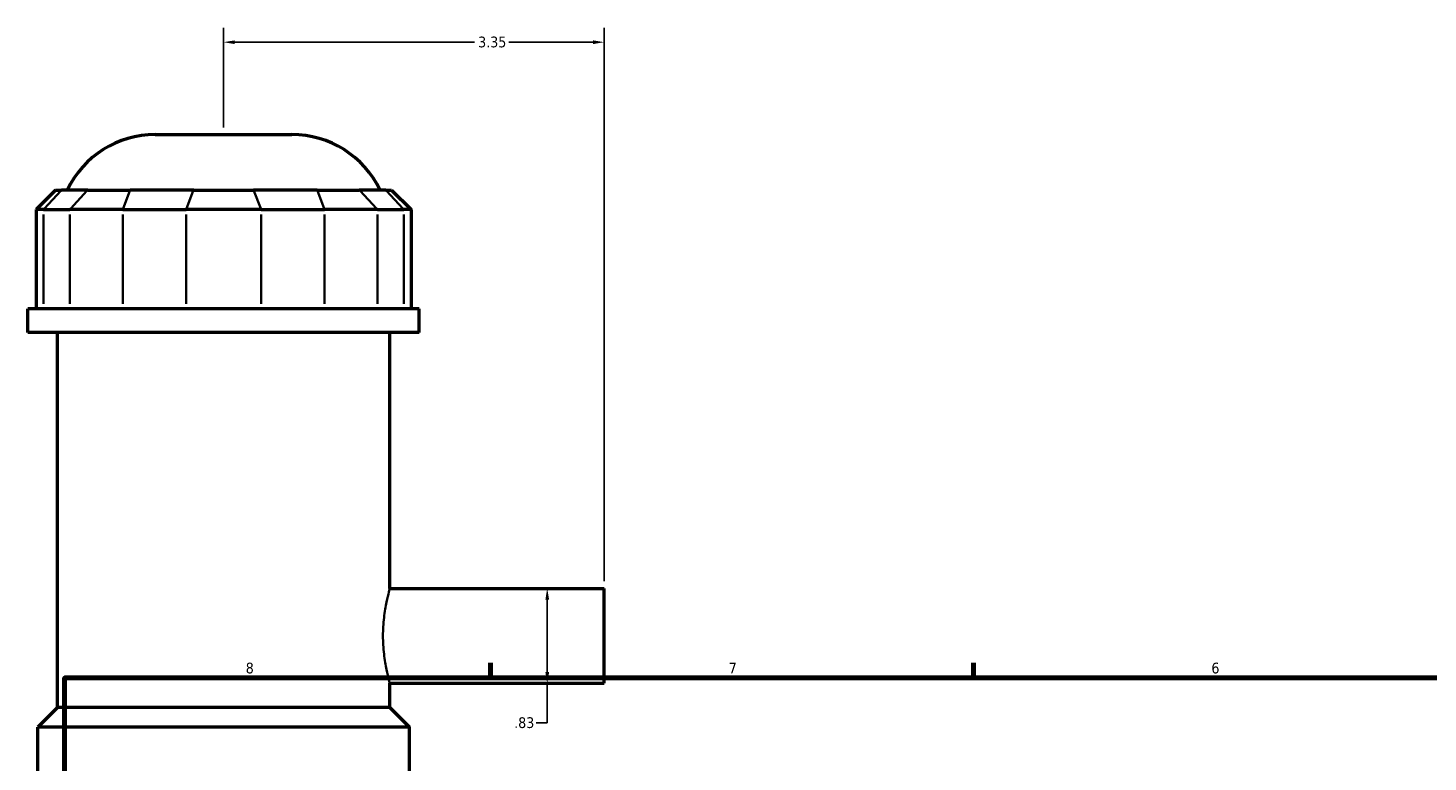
# Model space of a CAD drawing. Header units: inches. Extents: x -1.6 to 50.3, y -2 to 48.9.
# Tile 4 of 8: x 0.2 to 12.5, y 20.3 to 26.7. Entities that reach past the tile are written whole.
import ezdxf

# ---------------------------------------------------------------- set-up
doc = ezdxf.new("R2010")
doc.units = ezdxf.units.IN
doc.header["$MEASUREMENT"] = 0
for name, color, linetype, lineweight in [('Border (ANSI)', 7, 'Continuous', 70), ('Dimension (ANSI)', 7, 'Continuous', 25), ('Visible (ANSI)', 7, 'Continuous', 50), ('Visible Narrow (ANSI)', 7, 'Continuous', 35)]:
    doc.layers.add(name, color=color, linetype=linetype, lineweight=lineweight)
doc.styles.add('Note Text (ANSI)', font='tahoma.ttf')
doc.dimstyles.new('Default (ANSI)', dxfattribs={"dimtxt": 0.094488, "dimasz": 0.098425, "dimexe": 0.125, "dimexo": 0.0625, "dimgap": 0.031496, "dimtad": 0, "dimtih": 1, "dimtoh": 1, "dimrnd": 1e-08, "dimzin": 4, "dimdsep": 46, "dimtxsty": 'Note Text (ANSI)', "dimcen": 0.09, "dimdle": 0.393701, "dimclrd": 256, "dimclre": 256, "dimclrt": 5, "dimadec": 0, "dimazin": 1, "dimtfac": 1, "dimtofl": 0, "dimtmove": 0, "dimatfit": 3, "dimfxl": 1, "dimtolj": 1, "dimtzin": 4, "dimlwd": -1, "dimlwe": -1, "dimarcsym": 0})

# ---------------------------------------------------------------- blocks, each defined once
blk = doc.blocks.new('Borders Default Border')
at = {"layer": 'Border (ANSI)'}
for p, q in [((4.25, 21), (4.25, 21.134)), ((8.5, 21), (8.5, 21.134))]:
    blk.add_line(p, q, dxfattribs=at)
at = {"layer": 'Border (ANSI)', "flags": 128}
blk.add_lwpolyline([(0.5, 1), (0.5, 21), (33.5, 21), (33.5, 1), (0.5, 1)], dxfattribs=at)
at = {"layer": 'Border (ANSI)', "color": 5, "true_color": 0x0000ff, "char_height": 0.0945, "attachment_point": 7, "style": 'Note Text (ANSI)'}
for s, insert in [('8', (2.094, 21.038)), ('7', (6.346, 21.04)), ('6', (10.595, 21.038))]:
    blk.add_mtext(s, dxfattribs=dict(at, insert=insert))
blk = doc.blocks.new('*D6')
at = {"layer": 'Defpoints', "color": 0, "transparency": 16777216}
for p in [(5.249, 26.593), (1.899, 25.78), (5.249, 21.788)]:
    blk.add_point(p, dxfattribs=at)
at = {"layer": 'Dimension (ANSI)', "transparency": 16777216}
for p, q in [((1.899, 25.843), (1.899, 26.718)), ((5.249, 21.85), (5.249, 26.718)), ((1.998, 26.593), (4.108, 26.593)), ((5.151, 26.593), (4.41, 26.593))]:
    blk.add_line(p, q, dxfattribs=at)
for points in [[(1.998, 26.609), (1.998, 26.576), (1.899, 26.593)], [(5.151, 26.609), (5.151, 26.576), (5.249, 26.593)]]:
    blk.add_solid(points, dxfattribs=at)
at = {"layer": 'Dimension (ANSI)', "color": 5, "transparency": 16777216, "insert": (4.14, 26.642), "char_height": 0.0945, "attachment_point": 1, "style": 'Note Text (ANSI)'}
blk.add_mtext('\\A1;3.35', dxfattribs=at)
blk = doc.blocks.new('*D9')
at = {"layer": 'Defpoints', "color": 0, "transparency": 16777216}
for p in [(4.538, 21.788), (4.538, 20.953), (4.748, 20.953)]:
    blk.add_point(p, dxfattribs=at)
at = {"layer": 'Dimension (ANSI)', "transparency": 16777216}
for p, q in [((4.748, 21.689), (4.748, 21.051)), ((4.748, 20.953), (4.748, 20.605)), ((4.748, 20.605), (4.65, 20.605))]:
    blk.add_line(p, q, dxfattribs=at)
for points in [[(4.732, 21.689), (4.765, 21.689), (4.748, 21.788)], [(4.732, 21.051), (4.765, 21.051), (4.748, 20.953)]]:
    blk.add_solid(points, dxfattribs=at)
at = {"layer": 'Dimension (ANSI)', "color": 5, "transparency": 16777216, "insert": (4.457, 20.654), "char_height": 0.0945, "attachment_point": 1, "style": 'Note Text (ANSI)'}
blk.add_mtext('\\A1;.83', dxfattribs=at)

msp = doc.modelspace()

# ---------------------------------------------------------------- linework, layer by layer
at = {"layer": 'Visible (ANSI)'}
for p, q in [((1.298, 25.78), (2.501, 25.78)), ((0.42, 25.292), (0.248, 25.12)), ((0.42, 25.292), (0.473, 25.292)), ((0.704, 25.292), (0.473, 25.292)), ((0.704, 25.292), (1.077, 25.292)), ((1.636, 25.292), (1.077, 25.292)), ((1.636, 25.292), (2.163, 25.292)), ((2.722, 25.292), (2.163, 25.292)), ((2.722, 25.292), (3.094, 25.292)), ((3.326, 25.292), (3.094, 25.292)), ((3.326, 25.292), (3.378, 25.292)), ((3.378, 25.292), (3.55, 25.12)), ((0.314, 25.12), (0.248, 25.12)), ((0.248, 25.12), (0.248, 24.247)), ((0.314, 25.12), (0.545, 25.12)), ((1.011, 25.12), (0.545, 25.12)), ((1.011, 25.12), (1.57, 25.12)), ((2.229, 25.12), (1.57, 25.12)), ((2.229, 25.12), (2.788, 25.12)), ((3.253, 25.12), (2.788, 25.12)), ((3.253, 25.12), (3.485, 25.12)), ((3.55, 25.12), (3.485, 25.12)), ((3.55, 25.12), (3.55, 24.247)), ((3.621, 24.247), (0.177, 24.247)), ((0.177, 24.038), (0.177, 24.247)), ((3.621, 24.038), (3.621, 24.247)), ((3.621, 24.038), (0.177, 24.038)), ((0.436, 20.739), (0.436, 24.038)), ((3.363, 21.788), (3.363, 24.038)), ((3.363, 21.788), (5.249, 21.788)), ((5.249, 20.953), (5.249, 21.788)), ((3.363, 20.739), (3.363, 20.953)), ((3.363, 20.953), (5.249, 20.953)), ((0.436, 20.739), (0.263, 20.567)), ((3.363, 20.739), (0.436, 20.739)), ((3.363, 20.739), (3.535, 20.567)), ((3.535, 20.567), (0.263, 20.567)), ((0.263, 19.699), (0.263, 20.567)), ((3.535, 19.699), (3.535, 20.567))]:
    msp.add_line(p, q, dxfattribs=at)
for centre, start, end in [((1.298, 24.919), 90, 154.3197), ((2.501, 24.919), 25.6803, 90)]:
    msp.add_arc(centre, 0.861, start, end, dxfattribs=at)
at = {"layer": 'Visible Narrow (ANSI)'}
for p, q in [((0.465, 25.284), (0.322, 25.129)), ((0.553, 25.129), (0.696, 25.284)), ((1.074, 25.284), (1.014, 25.129)), ((1.632, 25.284), (1.573, 25.129)), ((2.166, 25.284), (2.226, 25.129)), ((2.725, 25.284), (2.784, 25.129)), ((3.102, 25.284), (3.246, 25.129)), ((3.334, 25.284), (3.477, 25.129)), ((0.314, 24.291), (0.314, 25.077)), ((0.545, 25.077), (0.545, 24.291)), ((1.011, 24.291), (1.011, 25.077)), ((1.57, 25.077), (1.57, 24.291)), ((2.229, 24.291), (2.229, 25.077)), ((2.788, 25.077), (2.788, 24.291)), ((3.253, 24.291), (3.253, 25.077)), ((3.485, 25.077), (3.485, 24.291))]:
    msp.add_line(p, q, dxfattribs=at)
msp.add_open_spline([(3.363, 20.953), (3.363, 20.953), (3.36, 20.964), (3.349, 21.006), (3.341, 21.038), (3.325, 21.112), (3.317, 21.159), (3.306, 21.262), (3.302, 21.318), (3.302, 21.423), (3.306, 21.479), (3.317, 21.582), (3.325, 21.629), (3.341, 21.702), (3.349, 21.734), (3.36, 21.777), (3.363, 21.788), (3.363, 21.788)], degree=3, knots=[1.606812, 1.606812, 1.606812, 1.606812, 2.008467, 2.008467, 2.410121, 2.410121, 2.811873, 2.811873, 3.213624, 3.213624, 3.615375, 3.615375, 4.017127, 4.017127, 4.418781, 4.418781, 4.820436, 4.820436, 4.820436, 4.820436], dxfattribs=at)

# ---------------------------------------------------------------- block references
msp.add_blockref('Borders Default Border', (0, 0))

# ---------------------------------------------------------------- dimensions: what is measured, and where the dimension line sits
at = {"layer": 'Dimension (ANSI)'}
for base, p1, p2, angle, override, picture, middle in [((5.249, 26.593), (1.899, 25.78), (5.249, 21.788), 180, {"dimgap": 0.031496, "dimtih": 0, "dimtoh": 0, "dimdec": 2, "dimtol": 0, "dimlim": 0, "dimtp": 0, "dimtm": 0, "dimtdec": 2, "dimatfit": 1}, '*D6', (4.259, 26.593)), ((4.7485, 20.953), (4.5376, 21.7877), (4.5376, 20.953), 270, {"dimgap": 0.031496, "dimdec": 2, "dimse1": 1, "dimse2": 1, "dimtol": 0, "dimlim": 0, "dimtp": 0, "dimtm": 0, "dimtdec": 2, "dimatfit": 2}, '*D9', (4.5376, 20.6046))]:
    dim = msp.add_linear_dim(base=base, p1=p1, p2=p2, angle=angle, dimstyle='Default (ANSI)', override=override, dxfattribs=at)
    dim.commit()
    dim.dimension.update_dxf_attribs({"geometry": picture, "text_midpoint": middle, "dimtype": 160})

doc.saveas('drawing.dxf')
